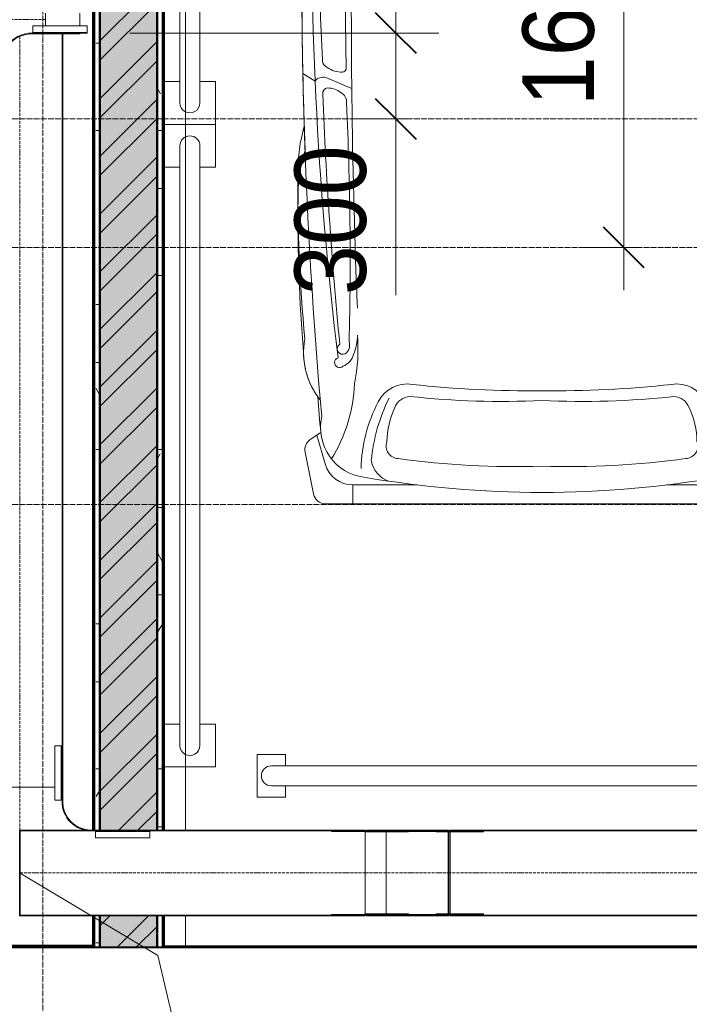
# Model space of a CAD drawing. Header units: millimetres. Extents: x 5617 to 137993, y -10603 to 156644.
# Tile 51 of 79: x 86196 to 88539, y 48350 to 51797. Entities that reach past the tile are written whole.
import ezdxf

# ---------------------------------------------------------------- set-up
doc = ezdxf.new("R2010")
doc.units = ezdxf.units.MM
for name, pattern in [('ADSK_Линия сетки', [25, 20, -2.5, 0, -2.5]), ('Линия сетки', [25, 20, -2.5, 0, -2.5]), ('Осевая', [14, 10, -2, 0, -2])]:
    doc.linetypes.add(name, pattern=pattern)
for name, color, linetype, lineweight in [('Кабельные лотки', 7, 'Continuous', 18), ('Марки кабельных лотков', 7, 'Continuous', 20), ('Осевая линия', 7, 'Осевая', 18), ('Оси', 7, 'Continuous', 9), ('Парковка', 7, 'Continuous', 18), ('Перекрытия', 7, 'Continuous', 18), ('Размеры', 7, 'Continuous', 9), ('Размеры-100', 7, 'Continuous', 9), ('Соединительные детали кабельных лотков', 7, 'Continuous', 18), ('Стены разрез', 7, 'Continuous', 40), ('Стены штриховка', 7, 'Continuous', 40), ('Элементы узлов', 7, 'Continuous', 18)]:
    doc.layers.add(name, color=color, linetype=linetype, lineweight=lineweight)
doc.styles.add('Arial', font='arial.ttf', dxfattribs={"width": 0.9, "height": 250})
doc.dimstyles.new('Основной_2_5_мм', dxfattribs={"dimscale": 304.8, "dimtxt": 255.06485, "dimasz": 0.463911, "dimexe": 0.492126, "dimexo": 0.492126, "dimgap": 0.098425, "dimtad": 1, "dimdec": 0, "dimdsep": 46, "dimtxsty": 'Arial', "dimblk1": 'OBLIQUE', "dimblk2": 'OBLIQUE', "dimsah": 1, "dimcen": 0.09, "dimdle": 0.492126, "dimazin": 2, "dimtfac": 1, "dimtdec": 4, "dimtix": 1, "dimtmove": 0, "dimatfit": 3, "dimfxl": 1, "dimtvp": 1, "dimtolj": 1, "dimtzin": 0, "dimlwd": 20, "dimlwe": 20, "dimarcsym": 2})
doc.dimstyles.new('Основной_2_5_мм_1', dxfattribs={"dimscale": 304.8, "dimtxt": 255.06485, "dimasz": 0.463911, "dimexe": 0.492126, "dimexo": 0.492126, "dimgap": 0.098425, "dimtad": 1, "dimdec": 0, "dimdsep": 46, "dimtxsty": 'Arial', "dimblk1": 'OBLIQUE', "dimblk2": 'OBLIQUE', "dimsah": 1, "dimcen": 0.09, "dimdle": 0.492126, "dimazin": 2, "dimtfac": 1, "dimtdec": 4, "dimtix": 1, "dimtmove": 1, "dimatfit": 3, "dimfxl": 1, "dimtvp": 1, "dimtolj": 1, "dimtzin": 0, "dimlwd": 20, "dimlwe": 20, "dimarcsym": 2})
pattern_1 = [(0, (0, 0), (406.4, 101.6), [33.528, -271.272, 33.528, -271.272, -1625.6]), (0, (0, 0), (406.4, 101.6), [-609.6, 33.528, -576.072, 33.528, -271.272, -711.2]), (0, (0, 0), (406.4, 101.6), [-1524, 33.528, -169.672, 33.528, -474.472]), (120, (152.4, 50.8), (-291.18818, 301.15272), [33.528, -271.272, 33.528, -271.272, -1625.6]), (120, (152.4, 50.8), (-291.18818, 301.15272), [-609.6, 33.528, -576.072, 33.528, -271.272, -711.2]), (120, (152.4, 50.8), (-291.18818, 301.15272), [-1524, 33.528, -169.672, 33.528, -474.472]), (240, (203.2, 254), (-115.21182, -402.75272), [33.528, -271.272, 33.528, -271.272, -1625.6]), (240, (203.2, 254), (-115.21182, -402.75272), [-609.6, 33.528, -576.072, 33.528, -271.272, -711.2]), (240, (203.2, 254), (-115.21182, -402.75272), [-1524, 33.528, -169.672, 33.528, -474.472])]

# ---------------------------------------------------------------- blocks, each defined once
blk = doc.blocks.new('199_Парковочные места 3 класса и МГН - Малый класс-5604840-МКСС_LB01_-7_650__Кабельные конструкции_Лотки_3')
at = {"layer": 'Парковка', "color": 253, "true_color": 0xaaaaaa}
for p, q in [((2500, 5300), (0, 5300)), ((2500, 5190), (2500, 5300)), ((2500, 0), (2500, 4890)), ((2150, 4735), (2150, 4775)), ((2150, 4775), (2250, 4775)), ((2250, 4625), (2250, 4775)), ((300, 4735), (2200, 4735)), ((300, 4665), (2200, 4665)), ((2150, 4625), (2150, 4665)), ((2150, 4625), (2250, 4625))]:
    blk.add_line(p, q, dxfattribs=at)
blk.add_arc((2200, 4700), 35, 270, 90, dxfattribs=at)
at = {"layer": 'Элементы узлов', "color": 253, "true_color": 0xaaaaaa}
for p, q in [((1253.3, 3748), (496.5, 3748)), ((496.5, 3748), (2010.2, 3748)), ((2010.2, 3748), (1253.3, 3748)), ((1915, 3681.4), (1915, 3748)), ((2082, 3566.8), (2052.7, 3713.2)), ((2052.7, 3713.2), (2082, 3566.8)), ((816.7, 3681.4), (591.7, 3681.4)), ((1690, 3681.4), (1915, 3681.4)), ((2012, 3608.2), (2040.8, 3506.7)), ((2064, 3522.5), (2027.2, 3497.4)), ((2040.8, 3506.7), (2064, 3522.5)), ((2010, 2255.3), (1918.8, 2294)), ((2089.8, 2240.4), (2047, 2267.3)), ((1938.7, 2225.8), (1946.4, 1671.7))]:
    blk.add_line(p, q, dxfattribs=at)
for centre, radius, start, end in [((2010.2, 3704.7), 43.3, 11.3056, 89.9993), ((2010.2, 3704.7), 43.3, 11.3056, 89.9993), ((1272.2, -184.1), 3892.2, 90.2769, 99.4935), ((1234.4, -184.1), 3892.2, 80.505, 89.7217), ((1758.6, 3580.1), 93.4, 10.0425, 71.0758), ((1852, 3480.5), 176.1, 347.4285, 81.9874), ((1915, 3580.6), 100.8, 15.874, 89.9993), ((1371.6, 3631.4), 514.2, 332.1165, 359.1728), ((751.8, 3545.2), 43.7, 91.5641, 200.5926), ((1157.5, 691.8), 2925.5, 88.1222, 97.9941), ((1349.1, 691.8), 2925.5, 82.0044, 91.8764), ((1754.9, 3545.2), 43.7, 339.406, 88.4345), ((1213.5, 3659), 640.2, 333.8803, 354.3858), ((2440.3, 3308.9), 531, 148.0394, 178.0372), ((2039.5, 3558.3), 43.3, 304.3886, 11.3056), ((2039.5, 3558.3), 43.3, 304.3886, 11.3056), ((999, 3534.3), 288.1, 180.9043, 205.4518), ((1507.7, 3534.3), 288.1, 334.5468, 359.0942), ((-15575.7, 1966.9), 17669.3, 4.56284, 4.96903), ((-15575.7, 1872.9), 17669.3, 358.50439, 5.09538), ((781.8, 3440.8), 112.8, 206.2084, 279.2206), ((794.2, 3430.7), 59, 200.0658, 267.3041), ((1112, 414.1), 2975.1, 87.2773, 96.1859), ((1394.6, 414), 2975.1, 83.8127, 92.7212), ((1724.9, 3440.8), 112.8, 260.778, 333.7901), ((1712.5, 3430.7), 59, 272.6945, 339.9328), ((1825.5, 3219.3), 261.7, 349.501, 39), ((1210.8, -394), 3746, 89.3493, 96.2981), ((1295.8, -394), 3746, 83.7004, 90.6492), ((1825.5, 3219.3), 261.7, 359.4789, 35.8546), ((2462.9, 3207.2), 566, 167.7674, 185.1009), ((1968.7, 3211.8), 57.2, 109.5303, 167.2205), ((1961.5, 3253.1), 17.4, 287.9979, 133.3355), ((2059.9, 3159.2), 160.9, 156.06, 180.8483), ((1961.6, 3192.8), 35.5, 123.998, 199.3207), ((1950.4, 3205.2), 19.1, 302.8861, 116.961), ((-10704.1, 1700.8), 12763.6, 358.68682, 6.91085), ((-3380.9, 2750.7), 5488, 359.3004, 4.8727), ((13696.8, 2888.1), 11772.4, 178.57378, 182.64936), ((-13598.7, 1689.6), 15631.5, 2.28543, 5.5049), ((-3380.9, 2656.7), 5488, 359.3004, 5.3832), ((-23979.6, 2014.7), 25899.9, 359.24637, 2.31923), ((1561.8, 2672.2), 545, 342.7118, 1.2085), ((1561.8, 2578.2), 545, 343.75, 1.2085), ((-15575.7, 1872.9), 17669.3, 358.50439, 2.06722), ((1974.6, 2341), 37.8, 175.6263, 242.4648), ((2001.2, 2310.7), 19.4, 277.3052, 6.7148), ((2005.2, 2370.6), 79.2, 232.729, 268.8997), ((2019.5, 2289.1), 35.2, 254.3702, 321.5438), ((1953.5, 2221), 15.6, 72.6567, 162.1728), ((1954.4, 2148.4), 87.6, 50.2257, 87.5262), ((1999.9, 2196.9), 21.6, 351.5982, 60.7617), ((-8175, 1664), 10210, 358.54951, 2.9737)]:
    blk.add_arc(centre, radius, start, end, dxfattribs=at)
blk = doc.blocks.new('199_Паркинг_Колесоотбойник - 199_Паркинг_Колесоотбойник-4797368-МКСС_LB01_-7_650__Кабельные конструкции_Лотки_3')
at = {"layer": 'Парковка', "color": 253, "true_color": 0xaaaaaa}
for p, q in [((-1125, 90), (-1125, -90)), ((-1125, 90), (-975, 90)), ((-975, 90), (-975, 35)), ((975, 90), (975, 35)), ((975, 90), (1125, 90)), ((1125, 90), (1125, -90)), ((-1050, 35), (1050, 35)), ((-1050, -35), (1050, -35)), ((-975, -35), (-975, -90)), ((975, -35), (975, -90))]:
    blk.add_line(p, q, dxfattribs=at)
for centre, start, end in [((-1050, 0), 90, 270), ((1050, 0), 270, 90)]:
    blk.add_arc(centre, 35, start, end, dxfattribs=at)
blk = doc.blocks.new('135_SLK_GD_AR_rvt-1-МКСС_LB01_-7_650__Кабельные конструкции_Лотки_3')
at = {"layer": 'Стены разрез', "lineweight": 9, "true_color": 0xaaaaaa}
h = blk.add_hatch(dxfattribs=at)
h.set_pattern_fill('FP_1', color=253, style=0, pattern_type=2)
h.set_pattern_definition([(50, (0, 0), (218.62117, -19.1268), [22.86, -251.46]), (355, (0, 0), (-42.2919, 229.2684), [18.288, -201.168]), (100.451, (18.22, -1.6), (176.33107, 210.13963), [19.428, -213.708]), (46.184, (0, 60.96), (325.29495, -50.45164), [34.29, -377.19]), (96.636, (27.1, 56.76), (284.883, 296.9127), [29.142, -320.562]), (351.184, (0, 60.96), (284.8858, 296.9107), [27.432, -301.752]), (21, (30.48, 45.72), (181.93753, -122.71832), [22.86, -251.46]), (326, (30.48, 45.72), (74.1622, 221.0262), [18.288, -201.168]), (71.451, (45.64, 35.5), (256.10035, 98.30526), [19.428, -213.708]), (37.5, (0, 0), (3.70639, 101.465895), [3.353, -195.377, 3.353, -200.863, -201.93]), (37.5, (0, 0), (3.70639, 101.465895), [-402.946, 3.353, -198.577]), (7.5, (0, 0), (80.18358, 120.21653), [3.353, -113.081, 3.353, -190.805, -76.962]), (7.5, (0, 0), (80.18358, 120.21653), [-310.591, 3.353, -73.609]), (327.5, (-67.97, 0), (162.70865, -6.87497), [3.353, -72.847, 3.353, -234.391, -315.468]), (327.5, (-67.97, 0), (162.70865, -6.87497), [-313.944, 3.353, -312.115]), (317.5, (-98.45, 0), (177.75468, 30.51183), [3.353, -95.707, 3.353, -154.534, -224.028]), (317.5, (-98.45, 0), (177.75468, 30.51183), [-256.946, 3.353, -220.675])])
h.paths.add_polyline_path([(72150, 48550), (72350, 48550), (72350, 48660), (72150, 48660), (72150, 48555)])
h.paths.add_polyline_path([(72350, 48960), (72350, 54080), (72150, 54080), (72150, 48960), (72334.6, 48960)])
h = blk.add_hatch(dxfattribs=at)
h.set_pattern_fill('FP_2', color=253, style=0, pattern_type=2)
h.set_pattern_definition([(45, (0, 0), (-101.02788, 101.02788), []), (45, (67.35, 0), (-101.02788, 101.02788), [])])
h.paths.add_polyline_path([(72150, 48550), (72350, 48550), (72350, 48660), (72150, 48660), (72150, 48555)])
h.paths.add_polyline_path([(72350, 48960), (72350, 54080), (72150, 54080), (72150, 48960), (72334.6, 48960)])
h = blk.add_hatch(dxfattribs=at)
h.set_pattern_fill('FP_4', color=253, style=0, pattern_type=2)
h.set_pattern_definition(pattern_1)
h.paths.add_polyline_path([(72350, 48550), (72370, 48550), (72370, 48660), (72350, 48660), (72350, 48654.2)])
h.paths.add_polyline_path([(72350, 48960), (72370, 48960), (72370, 54080), (72350, 54080), (72350, 49139.6)])
h = blk.add_hatch(dxfattribs=at)
h.set_pattern_fill('FP_4', color=253, style=0, pattern_type=2)
h.set_pattern_definition(pattern_1)
h.paths.add_polyline_path([(72150, 48550), (72149.6, 48660), (72130, 48660), (72130, 48550)])
h.paths.add_polyline_path([(72150, 48960), (72150, 53880), (72130, 53880), (72130, 48960), (72148.5, 48960)])
at = {"layer": 'Перекрытия', "color": 253, "true_color": 0xaaaaaa}
blk.add_line((72375, 48550), (75350, 48550), dxfattribs=at)
at = {"layer": 'Стены разрез', "color": 253, "true_color": 0xaaaaaa}
for p, q in [((72350, 48960), (72350, 54080)), ((72350, 54080), (72350, 48960)), ((72375, 48960), (72375, 54080)), ((72125, 53855), (72125, 48960)), ((72125, 48660), (72125, 48555)), ((72350, 48550), (72350, 48660)), ((72350, 48660), (72350, 48550)), ((72375, 48550), (72375, 48660)), ((72125, 48555), (71700, 48555)), ((71700, 48550), (72130, 48550)), ((72130, 48550), (72150, 48550)), ((72150, 48555), (72150, 48550)), ((72150, 48550), (72350, 48550)), ((72350, 48550), (72375, 48550)), ((75350, 48552), (72375, 48552)), ((72375, 48552), (72375, 48550)), ((72375, 48550), (75350, 48550))]:
    blk.add_line(p, q, dxfattribs=at)
at = {"layer": 'Стены штриховка', "color": 253, "true_color": 0xaaaaaa}
for p, q in [((72370, 48960), (72370, 54080)), ((72130, 53860), (72130, 48960)), ((72150, 53880), (72150, 48960)), ((72150, 48960), (72150, 53880)), ((72130, 48660), (72130, 48555)), ((72150, 48660), (72150, 48555)), ((72150, 48555), (72150, 48660)), ((72370, 48550), (72370, 48660)), ((72130, 48555), (72130, 48550)), ((72150, 48550), (72150, 48555))]:
    blk.add_line(p, q, dxfattribs=at)
at = {"layer": 'Парковка', "color": 253, "lineweight": 18, "true_color": 0xaaaaaa}
for name, p, rotation in [('199_Парковочные места 3 класса и МГН - Малый класс-5604840-МКСС_LB01_-7_650__Кабельные конструкции_Лотки_3', (74950, 53850), 180), ('199_Паркинг_Колесоотбойник - 199_Паркинг_Колесоотбойник-4797368-МКСС_LB01_-7_650__Кабельные конструкции_Лотки_3', (72465, 52555.9), 270.0000000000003), ('199_Паркинг_Колесоотбойник - 199_Паркинг_Колесоотбойник-4797368-МКСС_LB01_-7_650__Кабельные конструкции_Лотки_3', (72465, 50305.9), 270.0000000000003)]:
    blk.add_blockref(name, p, dxfattribs=dict(at, rotation=rotation))
blk = doc.blocks.new('OSTEC_CLV - ЛН_ ЛП - ПШСМ - Угол вертикальный - ZS - Цинкование по методу Сендзимира-1323511-МКСС_LB01_-7_650__Кабельные конструкции_Лотки_3')
at = {"layer": 'Осевая линия'}
for p, q in [((73335.8, 48810), (73374, 48810)), ((73374, 48810), (73375, 48810))]:
    blk.add_line(p, q, dxfattribs=at)
blk = doc.blocks.new('OSTEC_U - ЛН_ ЛП - ПШСМ - OSTEC_U - ЛН_ ЛП - ПШСМ-V70-МКСС_LB01_-7_650__Кабельные конструкции_Лотки_3')
at = {"layer": 'Соединительные детали кабельных лотков', "color": 96, "true_color": 0x008000}
for p, q in [((73280.2, 48664.5), (73223.7, 48664.5)), ((73223.7, 48664.5), (73313.9, 48664.5)), ((73223.7, 48664.5), (73223.7, 48662.5)), ((73330, 48664.5), (73280.2, 48664.5)), ((73280.2, 48664.5), (73280.2, 48662.5)), ((73313.9, 48662.5), (73306.8, 48662.5)), ((73313.9, 48664.5), (73325.8, 48664.5)), ((73313.9, 48664.5), (73313.9, 48662.5)), ((73325.8, 48662.5), (73313.9, 48662.5)), ((73325.8, 48664.5), (73334, 48664.5)), ((73325.8, 48664.5), (73325.8, 48662.5)), ((73334, 48662.5), (73325.8, 48662.5)), ((73351.6, 48664.5), (73334, 48664.5)), ((73334, 48662.5), (73375.2, 48662.5)), ((73361.2, 48664.5), (73361.2, 48662.5)), ((73370.5, 48662.5), (73361.2, 48662.5)), ((73361.2, 48662.5), (73369.3, 48662.5)), ((73365, 48664.5), (73363.1, 48664.5)), ((73363.1, 48664.5), (73365, 48664.5)), ((73365, 48664.5), (73363.4, 48664.5)), ((73363.4, 48662.5), (73370.5, 48662.5)), ((73369.3, 48662.5), (73375.2, 48662.5)), ((73370.5, 48664.5), (73370.5, 48662.5)), ((73376.6, 48662.5), (73376.6, 48664.5))]:
    blk.add_line(p, q, dxfattribs=at)
blk = doc.blocks.new('OSTEC_U - ЛН_ ЛП - ПШСМ - OSTEC_U - ЛН_ ЛП - ПШСМ-V71-МКСС_LB01_-7_650__Кабельные конструкции_Лотки_3')
at = {"layer": 'Соединительные детали кабельных лотков', "color": 96, "true_color": 0x008000}
for p, q in [((73223.7, 48957.5), (73223.7, 48955.5)), ((73313.9, 48955.5), (73223.7, 48955.5)), ((73223.7, 48955.5), (73280.2, 48955.5)), ((73280.2, 48957.5), (73280.2, 48955.5)), ((73280.2, 48955.5), (73330, 48955.5)), ((73306.8, 48957.5), (73313.9, 48957.5)), ((73313.9, 48957.5), (73325.8, 48957.5)), ((73313.9, 48957.5), (73313.9, 48955.5)), ((73325.8, 48955.5), (73313.9, 48955.5)), ((73325.8, 48957.5), (73334, 48957.5)), ((73325.8, 48957.5), (73325.8, 48955.5)), ((73334, 48955.5), (73325.8, 48955.5)), ((73375.2, 48957.5), (73334, 48957.5)), ((73334, 48955.5), (73351.6, 48955.5)), ((73369.3, 48957.5), (73361.2, 48957.5)), ((73361.2, 48957.5), (73370.5, 48957.5)), ((73361.2, 48957.5), (73361.2, 48955.5)), ((73365, 48955.5), (73363.1, 48955.5)), ((73363.1, 48955.5), (73365, 48955.5)), ((73370.5, 48957.5), (73363.4, 48957.5)), ((73363.4, 48955.5), (73365, 48955.5)), ((73375.2, 48957.5), (73369.3, 48957.5)), ((73370.5, 48957.5), (73370.5, 48955.5)), ((73376.6, 48955.5), (73376.6, 48957.5))]:
    blk.add_line(p, q, dxfattribs=at)
blk = doc.blocks.new('OSTEC_U - ЛН_ ЛП - ПШСМ - OSTEC_U - ЛН_ ЛП - ПШСМ-V59-МКСС_LB01_-7_650__Кабельные конструкции_Лотки_3')
at = {"layer": 'Соединительные детали кабельных лотков', "color": 96, "true_color": 0x008000}
for p, q in [((80454.5, 25786.9), (80454.5, 25914.5)), ((80456.5, 25914.5), (80454.5, 25914.5)), ((80456.5, 25914.5), (80456.5, 25786.9)), ((80454.5, 25785), (80454.5, 25786.9)), ((80454.5, 25786.9), (80454.5, 25785)), ((80456.5, 25786.9), (80454.5, 25786.9)), ((80456.5, 25785), (80456.5, 25786.9)), ((80456.5, 25786.9), (80456.5, 25785)), ((80454.5, 25773.5), (80454.5, 25785)), ((80456.5, 25785), (80454.5, 25785)), ((80454.5, 25773.5), (80454.5, 25748.5)), ((80456.5, 25785), (80456.5, 25773.5)), ((80456.5, 25748.5), (80456.5, 25773.5)), ((80454.5, 25748.5), (80456.5, 25748.5))]:
    blk.add_line(p, q, dxfattribs=at)
blk = doc.blocks.new('OSTEC_U - ЛН_ ЛП - ПШСМ - OSTEC_U - ЛН_ ЛП - ПШСМ-V60-МКСС_LB01_-7_650__Кабельные конструкции_Лотки_3')
at = {"layer": 'Соединительные детали кабельных лотков', "color": 96, "true_color": 0x008000}
for p, q in [((80743.5, 25786.9), (80743.5, 25914.5)), ((80745.5, 25914.5), (80743.5, 25914.5)), ((80745.5, 25914.5), (80745.5, 25786.9)), ((80743.5, 25785), (80743.5, 25786.9)), ((80743.5, 25786.9), (80743.5, 25785)), ((80745.5, 25786.9), (80743.5, 25786.9)), ((80745.5, 25785), (80745.5, 25786.9)), ((80745.5, 25786.9), (80745.5, 25785)), ((80743.5, 25773.5), (80743.5, 25785)), ((80745.5, 25785), (80743.5, 25785)), ((80743.5, 25773.5), (80743.5, 25748.5)), ((80745.5, 25785), (80745.5, 25773.5)), ((80745.5, 25748.5), (80745.5, 25773.5)), ((80743.5, 25748.5), (80745.5, 25748.5))]:
    blk.add_line(p, q, dxfattribs=at)
blk = doc.blocks.new('OSTEC_CLV - ЛН_ ЛП - ПШСМ - Угол вертикальный - ZS - Цинкование по методу Сендзимира-V73-МКСС_LB01_-7_650__Кабельные конструкции_Лотки_3')
at = {"layer": 'Осевая линия'}
for p, q in [((73079.3, 48810), (73079, 48810)), ((73117.5, 48810), (73079.3, 48810)), ((73117.5, 48810), (73118.2, 48810))]:
    blk.add_line(p, q, dxfattribs=at)
blk = doc.blocks.new('OSTEC_U - ЛН_ ЛП - ПШСМ - OSTEC_U - ЛН_ ЛП - ПШСМ-V74-МКСС_LB01_-7_650__Кабельные конструкции_Лотки_3')
at = {"layer": 'Соединительные детали кабельных лотков', "color": 96, "true_color": 0x008000}
for p, q in [((72960.6, 48955.5), (72960.6, 48957.5)), ((72960.6, 48955.5), (72960.6, 48957.5)), ((73085.1, 48955.5), (72960.6, 48955.5)), ((72960.6, 48955.5), (73080, 48955.5)), ((73082.8, 48957.5), (73078.3, 48957.5)), ((73078.3, 48957.5), (73082.8, 48957.5)), ((73088.3, 48955.5), (73088.3, 48957.5)), ((73088.3, 48955.5), (73088.3, 48957.5)), ((73090.1, 48955.5), (73090.1, 48957.5)), ((73090.1, 48955.5), (73090.1, 48957.5)), ((73126.6, 48955.5), (73126.6, 48957.5))]:
    blk.add_line(p, q, dxfattribs=at)
blk = doc.blocks.new('OSTEC_U - ЛН_ ЛП - ПШСМ - OSTEC_U - ЛН_ ЛП - ПШСМ-V75-МКСС_LB01_-7_650__Кабельные конструкции_Лотки_3')
at = {"layer": 'Соединительные детали кабельных лотков', "color": 96, "true_color": 0x008000}
for p, q in [((73080, 48664.5), (72960.6, 48664.5)), ((72960.6, 48664.5), (73085.1, 48664.5)), ((72960.6, 48662.5), (72960.6, 48664.5)), ((72960.6, 48662.5), (72960.6, 48664.5)), ((73082.8, 48662.5), (73078.3, 48662.5)), ((73078.3, 48662.5), (73082.8, 48662.5)), ((73088.3, 48662.5), (73088.3, 48664.5)), ((73088.3, 48662.5), (73088.3, 48664.5)), ((73090.1, 48662.5), (73090.1, 48664.5)), ((73090.1, 48662.5), (73090.1, 48664.5)), ((73126.6, 48662.5), (73126.6, 48664.5))]:
    blk.add_line(p, q, dxfattribs=at)
blk = doc.blocks.new('OSTEC_U - ЛН_ ЛП - ПШСМ - OSTEC_U - ЛН_ ЛП - ПШСМ-V76-МКСС_LB01_-7_650__Кабельные конструкции_Лотки_3')
at = {"layer": 'Соединительные детали кабельных лотков', "color": 96, "true_color": 0x008000}
for p, q in [((73076.6, 48666.5), (73076.6, 48664.5)), ((73082.7, 48666.5), (73076.6, 48666.5)), ((73076.6, 48664.5), (73082.7, 48664.5)), ((73082.8, 48666.5), (73173.1, 48666.5)), ((73082.8, 48666.5), (73082.8, 48664.5)), ((73173.1, 48664.5), (73082.8, 48664.5)), ((73173.1, 48666.5), (73229.6, 48666.5)), ((73173.1, 48666.5), (73173.1, 48664.5)), ((73229.6, 48664.5), (73173.1, 48664.5)), ((73229.6, 48666.5), (73229.6, 48664.5))]:
    blk.add_line(p, q, dxfattribs=at)
blk = doc.blocks.new('OSTEC_U - ЛН_ ЛП - ПШСМ - OSTEC_U - ЛН_ ЛП - ПШСМ-V77-МКСС_LB01_-7_650__Кабельные конструкции_Лотки_3')
at = {"layer": 'Соединительные детали кабельных лотков', "color": 96, "true_color": 0x008000}
for p, q in [((73076.6, 48955.5), (73076.6, 48953.5)), ((73082.7, 48955.5), (73076.6, 48955.5)), ((73082.8, 48955.5), (73173.1, 48955.5)), ((73082.8, 48955.5), (73082.8, 48953.5)), ((73173.1, 48955.5), (73229.6, 48955.5)), ((73173.1, 48955.5), (73173.1, 48953.5)), ((73229.6, 48955.5), (73229.6, 48953.5)), ((73076.6, 48953.5), (73082.7, 48953.5)), ((73173.1, 48953.5), (73082.8, 48953.5)), ((73229.6, 48953.5), (73173.1, 48953.5))]:
    blk.add_line(p, q, dxfattribs=at)
blk = doc.blocks.new('OSTEC_CT - ЛН_ ЛП - ОГП - Тройник - ZS - Цинкование по методу Сендзимира-V78-МКСС_LB01_-7_650__Кабельные конструкции_Лотки_3')
at = {"layer": 'Осевая линия'}
blk.add_line((0, -300), (0, 0), dxfattribs=at)
at = {"layer": 'Соединительные детали кабельных лотков', "color": 96, "true_color": 0x008000}
for p, q in [((-1, 147.5), (-1, 150)), ((-1, 150), (1, 150)), ((-1, 150), (1, 150)), ((-1, -147.5), (-1, 147.5)), ((1, 147.5), (-1, 147.5)), ((-1, 147.5), (1, 147.5)), ((1, 150), (1, 147.5)), ((1, 147.5), (1, -147.5)), ((-250, -147.5), (-300, -147.5)), ((-300, -147.5), (-300, -150)), ((-300, -150), (-250, -150)), ((-1, -150), (1, -150)), ((300, -147.5), (250, -147.5)), ((250, -150), (300, -150)), ((300, -150), (300, -147.5)), ((-150, -250), (-150, -300)), ((-147.5, -300), (-147.5, -250)), ((-150, -300), (-147.5, -300))]:
    blk.add_line(p, q, dxfattribs=at)
for centre, radius, start, end in [((-250, -250), 102.5, 360, 90), ((-250, -250), 100, 0, 90), ((250, -250), 100, 90, 155.1013), ((250, -250), 102.5, 90, 151.8053)]:
    blk.add_arc(centre, radius, start, end, dxfattribs=at)
blk = doc.blocks.new('OSTEC_U - ЛН_ ЛП - СЛУМ - OSTEC_U - ЛН_ ЛП - СЛУМ-1209915-МКСС_LB01_-7_650__Кабельные конструкции_Лотки_3')
at = {"layer": 'Соединительные детали кабельных лотков', "color": 96, "true_color": 0x008000}
for p, q in [((-95, 2.5), (-95, 25)), ((-95, 25), (95, 25)), ((-95, 0), (-95, 2.5)), ((-95, 2.5), (95, 2.5)), ((95, 25), (95, 2.5)), ((95, 2.5), (95, 0))]:
    blk.add_line(p, q, dxfattribs=at)
blk = doc.blocks.new('OSTEC_U - ЛН_ ЛП - СЛУМ - OSTEC_U - ЛН_ ЛП - СЛУМ-V37-МКСС_LB01_-7_650__Кабельные конструкции_Лотки_3')
at = {"layer": 'Соединительные детали кабельных лотков', "color": 96, "true_color": 0x008000}
for p, q in [((-95, 2.5), (-95, 25)), ((-95, 25), (95, 25)), ((-95, 0), (-95, 2.5)), ((-95, 2.5), (95, 2.5)), ((95, 25), (95, 2.5)), ((95, 2.5), (95, 0))]:
    blk.add_line(p, q, dxfattribs=at)
blk = doc.blocks.new('OSTEC_CT - ЛН_ ЛП - ОГП - Тройник - ZS - Цинкование по методу Сендзимира-1219768-МКСС_LB01_-7_650__Кабельные конструкции_Лотки_3')
at = {"layer": 'Осевая линия'}
blk.add_line((0, -200), (0, 0), dxfattribs=at)
at = {"layer": 'Соединительные детали кабельных лотков', "color": 96, "true_color": 0x008000}
for p, q in [((-1, 47.5), (-1, 50)), ((-1, 50), (1, 50)), ((-1, 50), (1, 50)), ((-1, -47.5), (-1, 47.5)), ((1, 47.5), (-1, 47.5)), ((-1, 47.5), (1, 47.5)), ((1, 50), (1, 47.5)), ((1, 47.5), (1, -47.5)), ((-150, -47.5), (-200, -47.5)), ((-200, -47.5), (-200, -50)), ((-200, -50), (-150, -50)), ((-1, -50), (1, -50)), ((200, -47.5), (150, -47.5)), ((150, -50), (200, -50)), ((200, -50), (200, -47.5)), ((-50, -150), (-50, -200)), ((-47.5, -200), (-47.5, -150)), ((47.5, -150), (47.5, -200)), ((50, -200), (50, -150)), ((-50, -200), (-47.5, -200)), ((47.5, -200), (50, -200))]:
    blk.add_line(p, q, dxfattribs=at)
for centre, radius, start, end in [((-150, -150), 102.5, 360, 90), ((-150, -150), 100, 0, 90), ((150, -150), 102.5, 90, 180), ((150, -150), 100, 90, 180)]:
    blk.add_arc(centre, radius, start, end, dxfattribs=at)
blk = doc.blocks.new('OSTEC_U - ЛН_ ЛП - СЛУМ - OSTEC_U - ЛН_ ЛП - СЛУМ-V82-МКСС_LB01_-7_650__Кабельные конструкции_Лотки_3')
at = {"layer": 'Соединительные детали кабельных лотков', "color": 96, "true_color": 0x008000}
for p, q in [((-95, 2.5), (-95, 25)), ((-95, 25), (95, 25)), ((-95, 0), (-95, 2.5)), ((-95, 2.5), (95, 2.5)), ((70, 0), (95, 0)), ((95, 25), (95, 2.5)), ((95, 2.5), (95, 0))]:
    blk.add_line(p, q, dxfattribs=at)
blk = doc.blocks.new('DIMBLOCK107-МКСС_LB01_-7_650__Кабельные конструкции_Лотки_3')
at = {"layer": 'Размеры-100', "lineweight": 20, "transparency": 16777216}
for p, q in [((87512, 51300), (87512, 51900.4)), ((87512, 51750.4), (86581.5, 51750.4)), ((87512, 51750.4), (87662, 51750.4)), ((87512, 51351), (87512, 51600.2)), ((87512, 51450), (87362, 51450)), ((87512, 51450), (87562, 51450)), ((87512, 50833), (87512, 51351))]:
    blk.add_line(p, q, dxfattribs=at)
at = {"layer": 'Размеры-100', "lineweight": 40, "transparency": 16777216}
for p, q in [((87512, 51750.4), (87441.3, 51821.1)), ((87512, 51750.4), (87582.7, 51679.7)), ((87512, 51450), (87441.3, 51520.7)), ((87512, 51450), (87582.7, 51379.3))]:
    blk.add_line(p, q, dxfattribs=at)
at = {"layer": 'Размеры-100', "color": 0, "lineweight": 20, "transparency": 16777216, "insert": (87157.4, 50833), "char_height": 250, "width": 621.573, "attachment_point": 1, "rotation": 90, "line_spacing_factor": 0.941778, "style": 'Arial'}
blk.add_mtext('300', dxfattribs=at)
blk = doc.blocks.new('_Oblique')
at = {"color": 0, "linetype": 'ByBlock', "lineweight": -2}
blk.add_line((-0.5, -0.5), (0.5, 0.5), dxfattribs=at)
blk = doc.blocks.new('DIMBLOCK108-МКСС_LB01_-7_650__Кабельные конструкции_Лотки_3')
at = {"layer": 'Размеры-100', "lineweight": 20, "transparency": 16777216}
for p, q in [((88309.3, 50850), (88309.3, 52830.1)), ((88309.3, 52680.1), (86581.5, 52680.1)), ((88309.3, 52680.1), (88459.3, 52680.1)), ((88309.3, 51000), (88159.3, 51000)), ((88309.3, 51000), (88359.3, 51000))]:
    blk.add_line(p, q, dxfattribs=at)
at = {"layer": 'Размеры-100', "lineweight": 40, "transparency": 16777216}
for p, q in [((88309.3, 52680.1), (88238.6, 52750.8)), ((88309.3, 52680.1), (88380, 52609.4)), ((88309.3, 51000), (88238.6, 51070.7)), ((88309.3, 51000), (88380, 50929.3))]:
    blk.add_line(p, q, dxfattribs=at)
at = {"layer": 'Размеры-100', "color": 0, "lineweight": 20, "transparency": 16777216, "insert": (87954.8, 51494.7), "char_height": 250, "width": 828.765, "attachment_point": 1, "rotation": 90, "line_spacing_factor": 0.941778, "style": 'Arial'}
blk.add_mtext('1680', dxfattribs=at)

msp = doc.modelspace()

# ---------------------------------------------------------------- linework, layer by layer
at = {"layer": 'Кабельные лотки', "color": 96, "true_color": 0x008000}
for p, q in [((86286.5, 51775.4), (86286.5, 51820.4)), ((86406.5, 51820.4), (86406.5, 51775.4)), ((86286.5, 51747.9), (86286.5, 51750.5)), ((86286.5, 51750.5), (86406.5, 51750.5)), ((86286.5, 51747.9), (86406.5, 51747.9)), ((86344, 51747.9), (86344, 49110)), ((86346.5, 51747.9), (86346.5, 49110)), ((86406.5, 51750.5), (86406.5, 51747.9)), ((86319, 49110), (86136.5, 49110)), ((86346.5, 49110), (86344, 49110)), ((86197.5, 48660), (86197.5, 48960)), ((86197.5, 48960), (87404.8, 48960)), ((86197.5, 48957.5), (87404.8, 48957.5)), ((87404.8, 48960), (87404.8, 48660)), ((87409.3, 48957.5), (87409.3, 48960)), ((87697, 48960), (87409.3, 48960)), ((87695.2, 48957.5), (87409.3, 48957.5)), ((87478.2, 48955.5), (87478.2, 48957.5)), ((87626.3, 48960), (87626.3, 48957.5)), ((87695.2, 48957.5), (87695.2, 48955.5)), ((87697, 48955.5), (87697, 48960)), ((87701.5, 48955.5), (87701.5, 48960)), ((90723.2, 48960), (87701.5, 48960)), ((90723.2, 48957.5), (87701.5, 48957.5)), ((87478.2, 48666.5), (87478.2, 48953.5)), ((87695.2, 48953.5), (87695.2, 48666.5)), ((87697, 48666.5), (87697, 48953.5)), ((87701.5, 48666.5), (87701.5, 48953.5)), ((86197.5, 48662.5), (87404.8, 48662.5)), ((86197.5, 48660), (87404.8, 48660)), ((87409.3, 48660), (87409.3, 48662.5)), ((87695.2, 48662.5), (87409.3, 48662.5)), ((87697, 48660), (87409.3, 48660)), ((87478.2, 48662.5), (87478.2, 48664.5)), ((87626.3, 48662.5), (87626.3, 48660)), ((87695.2, 48664.5), (87695.2, 48662.5)), ((87697, 48660), (87697, 48664.5)), ((87701.5, 48660), (87701.5, 48664.5)), ((90723.2, 48662.5), (87701.5, 48662.5)), ((90723.2, 48660), (87701.5, 48660))]:
    msp.add_line(p, q, dxfattribs=at)
at = {"layer": 'Марки кабельных лотков'}
for p, q in [((86195.5, 48810), (86679.8, 48521.4)), ((86679.8, 48521.4), (86931.4, 47434.1))]:
    msp.add_line(p, q, dxfattribs=at)
at = {"layer": 'Осевая линия'}
for p, q in [((86196.5, 51738.7), (86196.5, 49110)), ((86197.5, 48810), (87404.8, 48810)), ((87661.6, 48810), (87444.7, 48810)), ((90723.2, 48810), (87701.5, 48810))]:
    msp.add_line(p, q, dxfattribs=at)
at = {"layer": 'Оси', "linetype": 'Линия сетки'}
msp.add_line((86276.5, -9728.2), (86276.5, 57523), dxfattribs=at)
at = {"layer": 'Оси', "linetype": 'ADSK_Линия сетки'}
for p, q in [((105516.8, 51450), (28647.1, 51450)), ((105516.8, 51000), (28647.1, 51000)), ((105516.8, 50100), (28647.1, 50100))]:
    msp.add_line(p, q, dxfattribs=at)

# ---------------------------------------------------------------- block references
at = {"lineweight": 5}
msp.add_blockref('135_SLK_GD_AR_rvt-1-МКСС_LB01_-7_650__Кабельные конструкции_Лотки_3', (14326.5, 0), dxfattribs=at)
at = {"layer": 'Соединительные детали кабельных лотков'}
for name, p, rotation in [('OSTEC_CT - ЛН_ ЛП - ОГП - Тройник - ZS - Цинкование по методу Сендзимира-1219768-МКСС_LB01_-7_650__Кабельные конструкции_Лотки_3', (86086.5, 51797.9), 90), ('OSTEC_CT - ЛН_ ЛП - ОГП - Тройник - ZS - Цинкование по методу Сендзимира-V78-МКСС_LB01_-7_650__Кабельные конструкции_Лотки_3', (86196.5, 48810), 180)]:
    msp.add_blockref(name, p, dxfattribs=dict(at, rotation=rotation))
at = {"layer": 'Соединительные детали кабельных лотков', "color": 96, "true_color": 0x008000}
for name, p in [('OSTEC_U - ЛН_ ЛП - СЛУМ - OSTEC_U - ЛН_ ЛП - СЛУМ-V82-МКСС_LB01_-7_650__Кабельные конструкции_Лотки_3', (86336.5, 51750.4)), ('OSTEC_U - ЛН_ ЛП - ПШСМ - OSTEC_U - ЛН_ ЛП - ПШСМ-V74-МКСС_LB01_-7_650__Кабельные конструкции_Лотки_3', (14326.5, 0)), ('OSTEC_U - ЛН_ ЛП - ПШСМ - OSTEC_U - ЛН_ ЛП - ПШСМ-V77-МКСС_LB01_-7_650__Кабельные конструкции_Лотки_3', (14326.5, 0)), ('OSTEC_U - ЛН_ ЛП - ПШСМ - OSTEC_U - ЛН_ ЛП - ПШСМ-V71-МКСС_LB01_-7_650__Кабельные конструкции_Лотки_3', (14326.5, 0)), ('OSTEC_U - ЛН_ ЛП - ПШСМ - OSTEC_U - ЛН_ ЛП - ПШСМ-V75-МКСС_LB01_-7_650__Кабельные конструкции_Лотки_3', (14326.5, 0)), ('OSTEC_U - ЛН_ ЛП - ПШСМ - OSTEC_U - ЛН_ ЛП - ПШСМ-V76-МКСС_LB01_-7_650__Кабельные конструкции_Лотки_3', (14326.5, 0)), ('OSTEC_U - ЛН_ ЛП - ПШСМ - OSTEC_U - ЛН_ ЛП - ПШСМ-V70-МКСС_LB01_-7_650__Кабельные конструкции_Лотки_3', (14326.5, 0))]:
    msp.add_blockref(name, p, dxfattribs=at)
for name, p, rotation in [('OSTEC_U - ЛН_ ЛП - СЛУМ - OSTEC_U - ЛН_ ЛП - СЛУМ-V37-МКСС_LB01_-7_650__Кабельные конструкции_Лотки_3', (86344, 49160), 89.99999999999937), ('OSTEC_U - ЛН_ ЛП - СЛУМ - OSTEC_U - ЛН_ ЛП - СЛУМ-1209915-МКСС_LB01_-7_650__Кабельные конструкции_Лотки_3', (86556.5, 48957.5), 180), ('OSTEC_U - ЛН_ ЛП - ПШСМ - OSTEC_U - ЛН_ ЛП - ПШСМ-V59-МКСС_LB01_-7_650__Кабельные конструкции_Лотки_3', (61904.7, 129410), 270), ('OSTEC_U - ЛН_ ЛП - ПШСМ - OSTEC_U - ЛН_ ЛП - ПШСМ-V60-МКСС_LB01_-7_650__Кабельные конструкции_Лотки_3', (61904.7, 129410), 270)]:
    msp.add_blockref(name, p, dxfattribs=dict(at, rotation=rotation))
at = {"layer": 'Соединительные детали кабельных лотков'}
for name in ['OSTEC_CLV - ЛН_ ЛП - ПШСМ - Угол вертикальный - ZS - Цинкование по методу Сендзимира-V73-МКСС_LB01_-7_650__Кабельные конструкции_Лотки_3', 'OSTEC_CLV - ЛН_ ЛП - ПШСМ - Угол вертикальный - ZS - Цинкование по методу Сендзимира-1323511-МКСС_LB01_-7_650__Кабельные конструкции_Лотки_3']:
    msp.add_blockref(name, (14326.5, 0), dxfattribs=at)

# ---------------------------------------------------------------- dimensions: what is measured, and where the dimension line sits
at = {"layer": 'Размеры', "lineweight": 20}
dim = msp.add_linear_dim(base=(88309.3, 52680.1), p1=(88209.3, 51000), p2=(86431.5, 52680.1), angle=90, dimstyle='Основной_2_5_мм', override={"dimpost": '<>', "dimfxl": 2446.094598}, dxfattribs=at)
dim.commit()
dim.dimension.update_dxf_attribs({"geometry": 'DIMBLOCK108-МКСС_LB01_-7_650__Кабельные конструкции_Лотки_3', "text_midpoint": (88151.7, 51840.1)})
dim = msp.add_linear_dim(base=(87512, 51750.4), p1=(87412, 51450), p2=(86431.5, 51750.4), angle=90, dimstyle='Основной_2_5_мм_1', override={"dimpost": '<>', "dimfxl": 1025.460765}, dxfattribs=at)
dim.commit()
dim.dimension.update_dxf_attribs({"geometry": 'DIMBLOCK107-МКСС_LB01_-7_650__Кабельные конструкции_Лотки_3', "text_midpoint": (87324.1, 51143.8), "dimtype": 160, "text_rotation": 90})

doc.saveas('drawing.dxf')
